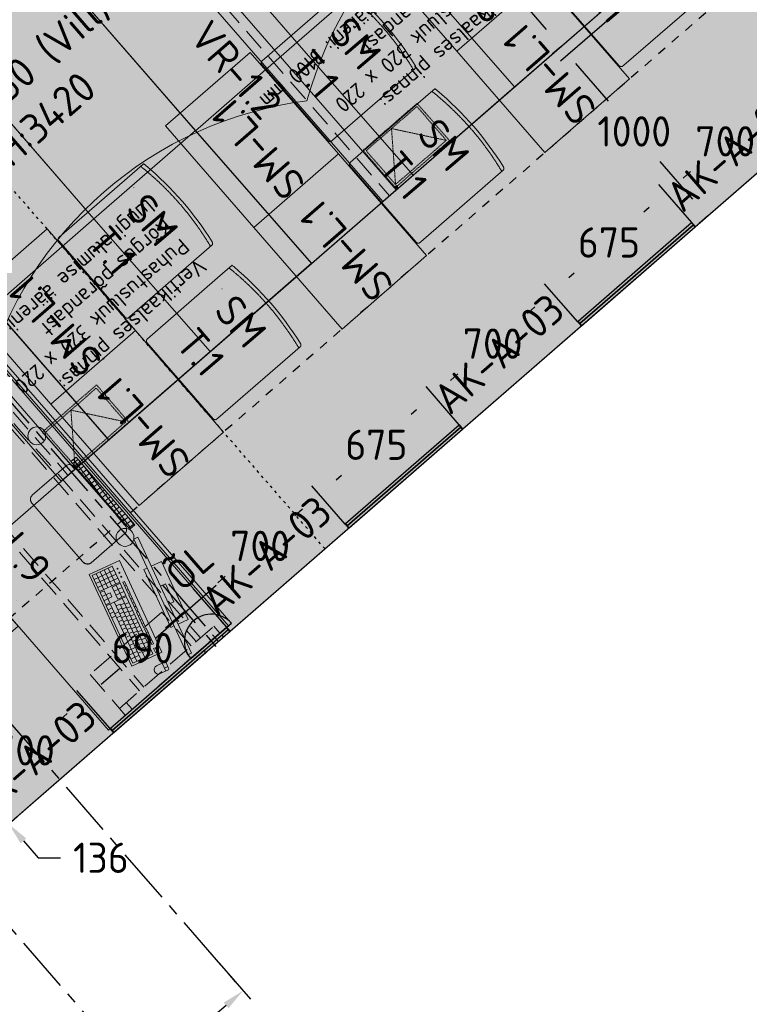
# Model space of a CAD drawing. Header units: millimetres. Extents: x -3074 to 179405, y -22 to 114374.
# Tile 146 of 184: x 166185 to 169441, y 88938 to 93329. Entities that reach past the tile are written whole.
import ezdxf

# ---------------------------------------------------------------- set-up
doc = ezdxf.new("R2010")
doc.units = ezdxf.units.MM
for name, pattern in [('ACAD_ISO03W100', [30, 12, -18]), ('Center', [400, 250, -50, 50, -50]), ('Hidden', [4, 2, -2]), ('Hidden 100.00_ 50.00', [150, 100, -50]), ('Hidden_100', [80, 40, -40])]:
    doc.linetypes.add(name, pattern=pattern)
doc.layers.get('0').update_dxf_attribs({"true_color": 0x000000})
for name, color, linetype, true_color in [('_SA-ELEKTER_pistikupesad', 7, 'Continuous', 0x9900cc), ('_SA-LAGI_DIM', 250, 'Continuous', 0x333333), ('_SA-LAGI_tekst', 7, 'Continuous', 0x7f4f3f), ('_SA-MÄRKUSED', 1, 'Continuous', 0xff0000), ('_SA-SISUSTUS_abi', 7, 'Continuous', 0x7f4f3f), ('_SA-SISUSTUS_tekst', 7, 'Continuous', 0x7f4f3f), ('_SA-VALGUSTUS_abi', 7, 'Center', 0xff9f7f), ('Default', 7, 'Continuous', 0x000000)]:
    doc.layers.add(name, color=color, linetype=linetype, true_color=true_color)
for name, color, linetype, lineweight, true_color in [('_SA-LAGI', 7, 'Continuous', 9, 0x5b5b5b), ('_SA-LAGI_eriosade seadmed', 7, 'Continuous', 5, 0x9900cc), ('_SA-LAGI_hatch', 7, 'Continuous', 5, 0x787878), ('_SA-PORAND', 7, 'Continuous', 9, 0x5b5b5b), ('_SA-PORAND_hatch', 254, 'Continuous', 9, 0xbebebe), ('_SA-PORAND_tekst', 7, 'Continuous', 9, 0x5b5b5b), ('_SA-SEIN', 250, 'Continuous', 30, 0x333333), ('_SA-SEIN_dim', 1, 'Continuous', 13, 0xff0000), ('_SA-SISUSTUS_lahtine', 7, 'Continuous', 18, 0x7f4f3f), ('_SA-SISUSTUS_seadmed', 7, 'Continuous', 13, 0x9900cc), ('_SA-VALGUSTUS', 20, 'Continuous', 13, 0xff3f00), ('_SA-VALGUSTUS_DIM', 240, 'Continuous', 13, 0xff003f), ('_SA-VALGUSTUS_valgusgrupid', 240, 'Continuous', 9, 0xff003f)]:
    doc.layers.add(name, color=color, linetype=linetype, lineweight=lineweight, true_color=true_color)
doc.styles.add('Arial Regular', font='txt')
doc.styles.add('DIN Pro Light-Light', font='txt')
doc.styles.add('DIN Pro Medium-Medium', font='txt')
doc.dimstyles.new('INP_100_DIM', dxfattribs={"dimtxt": 135, "dimasz": 100, "dimexe": 50, "dimexo": 0.5, "dimgap": 20, "dimtad": 0, "dimtih": 1, "dimtoh": 1, "dimdec": 0, "dimzin": 1, "dimdsep": 46, "dimtxsty": 'DIN Pro Light-Light', "dimcen": 2.5, "dimadec": 1, "dimazin": 1, "dimtfac": 1, "dimtdec": 4, "dimtix": 1, "dimtofl": 0, "dimtmove": 1, "dimatfit": 3, "dimfxl": 1, "dimtolj": 1, "dimtzin": 1, "dimarcsym": 0})

# ---------------------------------------------------------------- blocks, each defined once
blk = doc.blocks.new('Vertikaalne puhastusluuk 320 x 220')
at = {"layer": '_SA-LAGI_eriosade seadmed', "linetype": 'Hidden'}
for points in [[(-23.6, 271), (-265.1, 61.1), (-120.8, -105), (120.8, 105)], [(-24.6, 256.9), (-251, 60.1), (-119.8, -90.9), (106.6, 106)]]:
    blk.add_lwpolyline(points, close=True, dxfattribs=at)
blk.add_lwpolyline([(-24.6, 256.9), (-6.6, 7.5), (-251, 60.1)], dxfattribs=at)
blk = doc.blocks.new('_SA-EL-Pistik-Õpetaja')
at = {"linetype": 'ByBlock', "lineweight": -2}
blk.add_hatch(color=0, dxfattribs=at).paths.add_polyline_path([(-120.2, 0), (120.2, 0), (120.1, 2.6), (120, 5.3), (119.8, 8), (119.6, 10.7), (119.3, 13.4), (118.9, 16.2), (118.4, 18.9), (117.9, 21.7), (117.4, 24.5), (116.7, 27.2), (116, 30), (115.2, 32.8), (114.3, 35.5), (113.4, 38.3), (112.4, 41.1), (111.3, 43.8), (110.2, 46.5), (108.9, 49.3), (107.6, 52), (106.3, 54.6), (104.8, 57.3), (103.3, 59.9), (101.7, 62.5), (100.1, 65.1), (98.3, 67.6), (96.5, 70.1), (94.7, 72.5), (92.8, 74.9), (90.8, 77.2), (88.7, 79.5), (86.6, 81.8), (84.4, 84), (82.2, 86.1), (79.9, 88.2), (77.6, 90.2), (75.2, 92.2), (72.8, 94.1), (70.4, 95.9), (67.9, 97.7), (65.3, 99.3), (62.7, 101), (60.1, 102.5), (57.5, 104), (54.8, 105.4), (52.1, 106.7), (49.4, 108), (46.7, 109.2), (43.9, 110.3), (41.2, 111.4), (38.4, 112.3), (35.6, 113.2), (32.8, 114.1), (30.1, 114.8), (27.3, 115.5), (24.5, 116.1), (21.7, 116.7), (19, 117.1), (16.2, 117.5), (13.5, 117.9), (10.7, 118.2), (8, 118.4), (5.3, 118.5), (2.6, 118.6), (0, 118.6), (-2.7, 118.6), (-5.3, 118.5), (-8, 118.4), (-10.7, 118.2), (-13.5, 117.9), (-16.2, 117.5), (-19, 117.1), (-21.7, 116.7), (-24.5, 116.1), (-27.3, 115.5), (-30.1, 114.8), (-32.8, 114.1), (-35.6, 113.2), (-38.4, 112.3), (-41.2, 111.4), (-43.9, 110.3), (-46.7, 109.2), (-49.4, 108), (-52.1, 106.7), (-54.8, 105.4), (-57.5, 104), (-60.1, 102.5), (-62.7, 101), (-65.3, 99.3), (-67.9, 97.7), (-70.4, 95.9), (-72.8, 94.1), (-75.2, 92.2), (-77.6, 90.2), (-79.9, 88.2), (-82.2, 86.1), (-84.4, 84), (-86.6, 81.8), (-88.7, 79.5), (-90.8, 77.2), (-92.8, 74.9), (-94.7, 72.5), (-96.5, 70.1), (-98.3, 67.6), (-100.1, 65.1), (-101.7, 62.5), (-103.3, 59.9), (-104.8, 57.3), (-106.3, 54.6), (-107.6, 52), (-108.9, 49.3), (-110.2, 46.5), (-111.3, 43.8), (-112.4, 41.1), (-113.4, 38.3), (-114.3, 35.5), (-115.2, 32.8), (-116, 30), (-116.7, 27.2), (-117.4, 24.5), (-117.9, 21.7), (-118.4, 18.9), (-118.9, 16.2), (-119.3, 13.4), (-119.6, 10.7), (-119.8, 8), (-120, 5.3), (-120.1, 2.6)], flags=0)
at = {"color": 0, "linetype": 'ByBlock', "lineweight": -2}
for p, q in [((0.1, 106.1), (0.1, 327.9)), ((-179.9, 171.9), (180.1, 171.9)), ((33.2, 0), (-32.9, 0)), ((0.1, 33.1), (0.1, -33.1))]:
    blk.add_line(p, q, dxfattribs=at)
blk.add_lwpolyline([(-120.2, 0), (120.2, 0, 0.986995)], format="xyb", close=True, dxfattribs=at)
at = {"color": 0, "linetype": 'ByBlock', "lineweight": -2, "insert": (42.8, 380.9), "char_height": 135, "width": 720, "attachment_point": 1, "style": 'DIN Pro Medium-Medium'}
blk.add_mtext('ÕL', dxfattribs=at)
blk = doc.blocks.new('PC-ekraan+klaviatuur')
at = {"color": 0, "linetype": 'ByBlock', "lineweight": -2}
for p, q in [((91.3, 377.5), (-20.7, 280.1)), ((386.5, 37.8), (91.3, 377.5)), ((28.6, 283.7), (103.3, 348.6)), ((82.5, 251.9), (30.6, 311.6)), ((41.6, 268.8), (116.2, 333.6)), ((97.4, 264.9), (45.5, 324.6)), ((54.6, 253.8), (129.2, 318.7)), ((112.3, 277.8), (60.4, 337.5)), ((127.3, 290.8), (75.3, 350.5)), ((-20.7, 280.1), (274.5, -59.5)), ((67.5, 238.9), (142.2, 303.8)), ((128.5, 259.2), (158.4, 285.1)), ((169.4, 242.3), (130.5, 287.1)), ((141.5, 244.2), (171.4, 270.2)), ((83.8, 220.2), (113.6, 246.2)), ((124.6, 203.4), (85.7, 248.1)), ((96.7, 205.3), (126.6, 231.3)), ((113, 186.7), (187.6, 251.5)), ((128.5, 259.2), (141.5, 244.2)), ((157.7, 225.6), (342.7, 12.9)), ((172.7, 238.6), (357.6, 25.8)), ((185.7, 223.6), (200.6, 236.6)), ((187.6, 251.5), (372.5, 38.8)), ((198.6, 208.7), (213.6, 221.7)), ((68.3, 206.8), (74.2, 212)), ((81.3, 191.8), (87.2, 197)), ((97.5, 173.2), (103.4, 178.4)), ((154.4, 119.8), (103.4, 178.4)), ((113, 186.7), (297.9, -26.1)), ((127.9, 199.6), (312.8, -13.1)), ((132.4, 164.3), (147.4, 177.2)), ((159, 194), (144.1, 181)), ((170.5, 210.9), (155.5, 198)), ((155.5, 198), (327.7, -0.1)), ((171.8, 179.3), (156.8, 166.3)), ((183.2, 196.3), (168.3, 183.3)), ((195.9, 181.7), (181, 168.7)), ((189.9, 188.5), (204.9, 201.5)), ((202.7, 173.9), (217.6, 186.9)), ((211.6, 193.8), (226.5, 206.8)), ((148.4, 114.6), (97.5, 173.2)), ((110.2, 158.5), (116.2, 163.7)), ((122.9, 143.9), (128.9, 149.1)), ((135.7, 129.3), (141.6, 134.5)), ((145.2, 149.6), (160.1, 162.6)), ((157.9, 135), (172.8, 148)), ((184.5, 164.7), (169.6, 151.7)), ((170.6, 120.3), (185.5, 133.3)), ((197.2, 150), (182.3, 137.1)), ((208.7, 167), (193.7, 154)), ((209.9, 135.4), (195, 122.4)), ((221.4, 152.4), (206.5, 139.4)), ((215.4, 159.3), (230.3, 172.2)), ((234.1, 137.7), (219.2, 124.8)), ((228.1, 144.6), (243.1, 157.6)), ((240.9, 130), (255.8, 143)), ((148.4, 114.6), (154.4, 119.8)), ((151.8, 110.7), (157.7, 115.9)), ((202.7, 52.2), (151.8, 110.7)), ((208.6, 57.4), (157.7, 115.9)), ((164.5, 96.1), (170.4, 101.3)), ((183.3, 105.7), (198.3, 118.7)), ((196.1, 91.1), (211, 104)), ((222.7, 120.8), (207.7, 107.8)), ((208.8, 76.4), (223.7, 89.4)), ((235.4, 106.1), (220.5, 93.1)), ((246.8, 123.1), (231.9, 110.1)), ((248.1, 91.5), (233.2, 78.5)), ((259.6, 108.5), (244.6, 95.5)), ((253.6, 115.3), (268.5, 128.3)), ((272.3, 93.8), (257.4, 80.8)), ((266.3, 100.7), (281.2, 113.7)), ((279, 86.1), (294, 99)), ((177.2, 81.5), (183.2, 86.7)), ((189.9, 66.8), (195.9, 72)), ((202.7, 52.2), (208.6, 57.4)), ((206, 48.3), (212, 53.5)), ((256.9, -10.3), (206, 48.3)), ((262.9, -5.1), (212, 53.5)), ((221.5, 61.8), (236.4, 74.7)), ((234.2, 47.1), (249.2, 60.1)), ((260.8, 76.8), (245.9, 63.9)), ((247, 32.5), (261.9, 45.5)), ((273.6, 62.2), (258.6, 49.2)), ((285, 79.2), (270.1, 66.2)), ((286.3, 47.6), (271.4, 34.6)), ((297.7, 64.5), (282.8, 51.6)), ((291.8, 71.4), (306.7, 84.4)), ((310.5, 49.9), (295.5, 36.9)), ((304.5, 56.8), (319.4, 69.8)), ((317.2, 42.1), (332.1, 55.1)), ((318.7, 70.6), (333.6, 83.6)), ((331.6, 55.7), (346.6, 68.7)), ((344.6, 40.8), (359.5, 53.7)), ((218.8, 33.7), (224.7, 38.9)), ((231.5, 19), (237.5, 24.2)), ((244.2, 4.4), (250.2, 9.6)), ((259.7, 17.8), (274.6, 30.8)), ((272.4, 3.2), (287.4, 16.2)), ((274.5, -59.5), (386.5, 37.8)), ((299, 32.9), (284.1, 19.9)), ((285.2, -11.4), (300.1, 1.5)), ((311.8, 18.3), (296.8, 5.3)), ((297.9, -26.1), (372.5, 38.8)), ((323.2, 35.2), (308.3, 22.3)), ((329.9, 27.5), (344.9, 40.5)), ((256.9, -10.3), (262.9, -5.1)), ((269.7, -24.9), (275.6, -19.7)), ((282.4, -39.5), (269.7, -24.9)), ((288.4, -34.4), (275.6, -19.7)), ((288.4, -34.4), (282.4, -39.5)), ((319.3, -81), (345, -110.5)), ((335.7, -99.9), (322.9, -111))]:
    blk.add_line(p, q, dxfattribs=at)
for points in [[(142.2, 303.8), (90.3, 363.5), (15.6, 298.6), (67.5, 238.9)], [(-149.1, 248), (224.8, -182.2), (239.9, -169.1), (-134, 261.1)], [(94.2, 176.9), (55.3, 221.7), (61.3, 226.9), (100.2, 182.1)], [(109.7, 190.4), (70.8, 235.2), (100.6, 261.1), (139.6, 216.3)], [(-9.7, 49.8), (48, -16.5), (66.7, -0.2), (9, 66.1)]]:
    blk.add_lwpolyline(points, close=True, dxfattribs=at)
for points in [[(169.4, 242.3), (184.4, 255.3), (145.4, 300.1), (130.5, 287.1)], [(-55.6, 140.5), (-93.5, 107.5), (93.5, -107.5), (131.4, -74.6)], [(146.4, -61.5), (158.2, -51.3), (-28.8, 163.8), (-40.5, 153.6)]]:
    blk.add_lwpolyline(points, dxfattribs=at)
blk.add_lwpolyline([(311.4, -87.9), (339.7, -63.3, -1), (365.4, -92.8), (337, -117.4, -0.414214), (328, -116.8), (310.7, -97, -0.414214)], format="xyb", close=True, dxfattribs=at)
for centre in [(16.1, 272.8), (29.1, 257.9), (42.1, 243)]:
    blk.add_circle(centre, 1.98, dxfattribs=at)
blk = doc.blocks.new('Läpakas+dokk')
at = {"linetype": 'ByBlock', "lineweight": -2}
h = blk.add_hatch(dxfattribs=at)
h.set_pattern_fill('Double', color=0, scale=20, angle=45, style=0, pattern_type=2)
h.set_pattern_definition([(45, (0, 0), (-14.1421, 14.1421), []), (135, (0, 0), (-14.1421, -14.1421), [])])
h.paths.add_polyline_path([(153.9, -131), (-108.4, 170.6), (-131.1, 150.8), (131.1, -150.8)], flags=0)
at = {"color": 0, "linetype": 'ByBlock', "lineweight": -2}
for p, q in [((-86.8, 189.4), (64, 320.4)), ((102.5, 314.2), (325.6, 57.6)), ((325.8, 57.8), (102.8, 314.4)), ((-88.1, 148.5), (-85.5, 150.8)), ((-82.9, 142.5), (-88.1, 148.5)), ((-85.7, 151.1), (-86.2, 150.6)), ((-85.7, 150.6), (-85.9, 150.9)), ((-85.7, 151.1), (-50.4, 110.5)), ((-80.3, 144.8), (-82.9, 142.5)), ((-82.5, 142.1), (-79.8, 144.3)), ((-59.1, 115.1), (-82.5, 142.1)), ((-80.1, 144.1), (-80.5, 144.6)), ((-56.4, 117.4), (-59.1, 115.1)), ((-58.6, 114.6), (-56, 116.9)), ((-53.4, 108.6), (-58.6, 114.6)), ((-56.2, 116.7), (-56.7, 117.2)), ((-50.8, 110.9), (-53.4, 108.6)), ((-50.7, 110.3), (-51, 110.7)), ((-50.9, 110.1), (-50.4, 110.5)), ((102.1, -66), (-50.9, 110.1)), ((326.4, 18.6), (175.6, -112.5)), ((175.9, -112.3), (326.6, 18.8)), ((102.9, -65.9), (100.3, -68.2)), ((105.5, -74.2), (100.3, -68.2)), ((102.6, -65.5), (102.1, -66)), ((102.7, -66.1), (102.4, -65.7)), ((102.6, -65.5), (137.9, -106.1)), ((105.5, -74.2), (108.1, -71.9)), ((108.6, -72.4), (106, -74.7)), ((129.4, -101.6), (106, -74.7)), ((108.3, -72.6), (107.9, -72.1)), ((129.4, -101.6), (132, -99.4)), ((132.4, -99.8), (129.8, -102.1)), ((135, -108.1), (129.8, -102.1)), ((132.2, -100), (131.7, -99.6)), ((135, -108.1), (137.6, -105.8)), ((137.6, -106.3), (137.4, -106)), ((137.4, -106.5), (137.9, -106.1)), ((174.3, -113.6), (175.9, -112.3))]:
    blk.add_line(p, q, dxfattribs=at)
blk.add_lwpolyline([(153.9, -131), (-108.4, 170.6), (-131.1, 150.8), (131.1, -150.8)], close=True, dxfattribs=at)
at = {"color": 0, "linetype": 'ByBlock', "lineweight": -2, "extrusion": (0, 0, -1)}
for centre, radius, start, end in [((-77.7, 304.7), 20.9, 49.0153, 58.1702), ((-75.3, 290.5), 36, 132.6321, 138.9972), ((73.1, 173.6), 20.9, 39.8298, 48.9847), ((58.8, 174), 36, 319.5995, 325.3702), ((-298.4, 34), 36, 139.0027, 145.368), ((-312.7, 34.3), 20.9, 219.8298, 228.9847), ((-164.3, -82.6), 36, 312.6295, 318.3096), ((-161.9, -96.7), 20.9, 229.0153, 238.1702)]:
    blk.add_arc(centre, radius, start, end, dxfattribs=at)
at = {"color": 0, "linetype": 'ByBlock', "lineweight": -2}
for points, weights in [([(102.8, 314.4), (84.4, 335.5), (65.6, 321.7)], [1, 0.731010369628, 1]), ([(326.6, 18.8), (345.5, 35.1), (325.8, 57.8)], [1, 0.707106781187, 1])]:
    blk.add_rational_spline(points, weights, degree=2, dxfattribs=at)
for points in [[(99.7, 317), (96.9, 319.7), (93.6, 321.8), (86.7, 324.8), (83.1, 325.6), (77, 325.8), (74.6, 325.5), (70.3, 324.3), (68.4, 323.5), (66.7, 322.4)], [(-89.1, 187), (-91.2, 184.5), (-92.7, 181.5), (-94.4, 174.8), (-94.6, 171.2), (-93.6, 164.9), (-92.9, 162.4), (-90.9, 157.7), (-89.8, 155.5), (-88.4, 153.5)], [(328.7, 20.9), (330.8, 23.5), (332.3, 26.5), (334, 33.1), (334.2, 36.7), (333.3, 43), (332.5, 45.6), (330.6, 50.3), (329.4, 52.4), (328, 54.4)], [(139.9, -109.1), (142.8, -111.7), (146, -113.9), (153, -116.8), (156.6, -117.7), (162.6, -117.8), (165, -117.6), (169.3, -116.4), (171.2, -115.5), (173, -114.5)]]:
    blk.add_open_spline(points, degree=3, knots=[0, 0, 0, 0, 1.175189, 1.175189, 2.35679, 2.35679, 3.189746, 3.189746, 3.923713, 3.923713, 3.923713, 3.923713], dxfattribs=at)
at = {"color": 0, "linetype": 'ByBlock', "lineweight": -2, "char_height": 0.18, "attachment_point": 1, "rotation": 131, "style": 'Arial Regular'}
for s, insert, width in [('PC', (130, 53.9), 1.037), ('Doc', (24.7, -25.6), 1.246)]:
    blk.add_mtext(s, dxfattribs=dict(at, insert=insert, width=width))
blk = doc.blocks.new('SM-L.9')
at = {"color": 0, "linetype": 'Hidden 100.00_ 50.00', "lineweight": -2}
for p, q in [((-899, -67), (-859, -67)), ((899, -67), (859, -67)), ((-859, -146.5), (859, -146.5)), ((-859, -171.5), (859, -171.5)), ((-859, -480.5), (859, -480.5)), ((-859, -505.5), (859, -505.5)), ((-899, -585), (-859, -585)), ((899, -585), (859, -585))]:
    blk.add_line(p, q, dxfattribs=at)
at = {"color": 0, "lineweight": -2}
for points in [[(-900, 0), (-900, -16), (900, -16), (900, 0)], [(-900, -26), (-900, -726), (900, -726), (900, -26)]]:
    blk.add_lwpolyline(points, close=True, dxfattribs=at)
at = {"color": 0, "linetype": 'Hidden 100.00_ 50.00', "lineweight": -2}
for points in [[(-899, -625), (-859, -625), (-859, -27), (-899, -27)], [(899, -625), (859, -625), (859, -27), (899, -27)], [(659, -625), (859, -625), (859, -201), (659, -201)]]:
    blk.add_lwpolyline(points, close=True, dxfattribs=at)
at = {"color": 0, "lineweight": -2}
blk.add_circle((-300, -106), 40, dxfattribs=at)
at = {"color": 0, "lineweight": -2, "extrusion": (0, 0, -1)}
blk.add_circle((-300, -106), 40, dxfattribs=at)
at = {"layer": '_SA-SISUSTUS_seadmed'}
for name, p, xscale, rotation in [('Läpakas+dokk', (86.2, -36.1), -1, 130.9999999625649), ('PC-ekraan+klaviatuur', (624.1, -93.4), -0.9999999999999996, 114.870877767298)]:
    blk.add_blockref(name, p, dxfattribs=dict(at, xscale=xscale, rotation=rotation))
at = {"color": 0, "linetype": 'ByBlock', "lineweight": -2, "insert": (-350.3, -434.2), "char_height": 135, "width": 1463.607, "attachment_point": 1, "style": 'DIN Pro Medium-Medium'}
blk.add_mtext('SM-L.9', dxfattribs=at)
blk = doc.blocks.new('SM-T.10')
at = {"color": 0, "linetype": 'ByBlock', "lineweight": -2}
for p, q in [((-285.9, 0), (-285.9, -680)), ((285.9, 0), (-285.9, 0)), ((285.9, 0), (285.9, -680)), ((285.9, -54.1), (-285.9, -54.1)), ((-285.9, -642.8), (285.9, -642.8)), ((-285.9, -680), (285.9, -680))]:
    blk.add_line(p, q, dxfattribs=at)
at = {"color": 0, "lineweight": -2}
blk.add_line((-193.8, -749.9), (-195, -749.9), dxfattribs=at)
at = {"color": 0, "linetype": 'ByBlock', "lineweight": -2}
for points in [[(-340, -520), (-340, -65.6), (-285.9, -65.6), (-285.9, -520)], [(340, -520), (340, -65.6), (285.9, -65.6), (285.9, -520)]]:
    blk.add_lwpolyline(points, close=True, dxfattribs=at)
at = {"color": 0, "linetype": 'ByBlock', "lineweight": -2, "insert": (-15, -136.2), "char_height": 135, "width": 962.918, "attachment_point": 2, "rotation": 359.5198, "style": 'DIN Pro Medium-Medium'}
blk.add_mtext('{\\fDIN Pro;SM}\\P{\\fDIN Pro;T.10}\\P', dxfattribs=at)
blk = doc.blocks.new('SM-T.1')
at = {"color": 0, "lineweight": -2}
blk.add_line((-189.7, -122.2), (-190.8, -122.2), dxfattribs=at)
blk.add_lwpolyline([(-240.5, -519.5, 0.431685), (-229.3, -531.9), (221.7, -532.1), (222, -532.1), (222.2, -532.1), (222.5, -532.1), (222.8, -532.1), (223.1, -532), (223.4, -532), (223.7, -531.9), (223.9, -531.9), (224.2, -531.8), (224.5, -531.8), (224.8, -531.7), (225.1, -531.6), (225.3, -531.5), (225.6, -531.4), (225.9, -531.3), (226.2, -531.2), (226.4, -531), (226.7, -530.9), (226.9, -530.8), (227.2, -530.6), (227.5, -530.5), (227.7, -530.3), (227.9, -530.2), (228.2, -530), (228.4, -529.8), (228.6, -529.6), (228.9, -529.4), (229.1, -529.3), (229.3, -529.1), (229.5, -528.9), (229.7, -528.7), (229.9, -528.4), (233, -525), (233.1, -524.8), (233.2, -524.7), (233.2, -524.7), (233.2, -524.7), (233.2, -524.7), (233.2, -524.7), (233.2, -524.7), (233.2, -524.7), (233.2, -524.7), (233.2, -524.7), (233.2, -524.7), (233.2, -524.7), (233.2, -524.7), (233.2, -524.7), (233.2, -524.7), (233.2, -524.7), (233.2, -524.7), (233.2, -524.6), (233.2, -524.4), (233.4, -515.3), (233.6, -28.9), (233.6, -28.7), (233.6, -28.5), (233.5, -28.3), (233.5, -28), (233.5, -27.8), (233.4, -27.6), (233.4, -27.3), (233.3, -27.1), (233.3, -26.9), (233.2, -26.7), (233.1, -26.4), (233.1, -26.2), (233, -26), (232.9, -25.7), (232.8, -25.5), (232.7, -25.3), (232.6, -25.1), (232.5, -24.8), (232.4, -24.6), (232.3, -24.4), (232.2, -24.2), (232, -24), (231.9, -23.7), (231.8, -23.5), (231.6, -23.3), (231.5, -23.1), (231.3, -22.9), (231.1, -22.7), (231, -22.5), (230.8, -22.3), (230.6, -22.1), (230.5, -21.9), (230.3, -21.7), (230.1, -21.5), (229.9, -21.4), (229.7, -21.2), (229.5, -21), (229.3, -20.9), (229.1, -20.7), (228.9, -20.5), (228.7, -20.4), (228.5, -20.2), (228.3, -20.1), (228, -20), (227.8, -19.8), (227.6, -19.7), (227.4, -19.6), (227.1, -19.5), (226.9, -19.3), (226.7, -19.2), (226.5, -19.1), (226.2, -19), (226, -18.9), (225.7, -18.8), (225.5, -18.8), (225.3, -18.7), (225, -18.6), (224.8, -18.5), (224.6, -18.5), (224.3, -18.4), (224.1, -18.3), (223.8, -18.3), (223.6, -18.3), (223.4, -18.2), (195.4, -14), (167.4, -10.3), (139.5, -7.1), (111.6, -4.6), (83.8, -2.6), (56, -1.2), (28.3, -0.3), (0.6, 0), (-27.7, -0.3), (-56.2, -1.1), (-84.8, -2.5), (-113.6, -4.5), (-142.6, -7), (-171.8, -10.1), (-201.1, -13.8), (-230.6, -18), (-237.4, -19.2), (-239.1, -19.6), (-239.5, -19.7), (-239.7, -19.7), (-239.8, -19.8), (-240, -19.8), (-240, -19.8), (-240.1, -19.8), (-240.1, -19.9), (-240.1, -19.9), (-240.2, -19.9), (-240.2, -19.9), (-240.2, -19.9), (-240.2, -19.9), (-240.2, -19.9), (-240.2, -19.9), (-240.2, -19.9), (-240.2, -19.9), (-240.2, -19.9), (-240.2, -19.9), (-240.2, -19.9), (-240.2, -19.9), (-240.2, -19.9), (-240.3, -19.9), (-240.3, -19.9), (-240.3, -19.9), (-240.3, -19.9), (-240.3, -20), (-240.3, -20), (-240.3, -20), (-240.3, -20), (-240.3, -20), (-240.3, -20.5), (-240.5, -59)], format="xyb", close=True, dxfattribs=at)
blk.add_open_spline([(-240.5, -37.6), (-182.5, -27), (-64.7, -16.1), (54.8, -15.5), (173, -26.1), (233.6, -36.7)], degree=2, knots=[0.019398, 0.019398, 0.019398, 1, 2, 3, 3.984807, 3.984807, 3.984807], dxfattribs=at)
at = {"color": 0, "linetype": 'ByBlock', "lineweight": -2, "insert": (-140, -86.3), "char_height": 135, "width": 765.738, "attachment_point": 1, "rotation": 359.473, "style": 'DIN Pro Medium-Medium'}
blk.add_mtext('{\\fDIN Pro;SM}\\P{\\fDIN Pro;T.1}\\P', dxfattribs=at)
blk = doc.blocks.new('SM-L.1')
at = {"color": 0, "lineweight": -2}
blk.add_lwpolyline([(-303.9, 0), (-303.9, -500), (296.1, -500), (296.1, 0)], close=True, dxfattribs=at)
at = {"color": 0, "linetype": 'ByBlock', "lineweight": -2, "extrusion": (0, 0, -1), "insert": (301.5, -176.7), "char_height": 135, "width": 1416.393, "attachment_point": 1, "text_direction": (-1, 0, 0), "style": 'DIN Pro Medium-Medium'}
blk.add_mtext('SM-L.1', dxfattribs=at)
blk = doc.blocks.new('*D428')
at = {"layer": '_SA-SEIN_dim', "color": 0, "lineweight": -2}
for p, q in [((166588.4, 90167.8), (166440.4, 90338)), ((166397.8, 90234.6), (166364.2, 90205.4)), ((166020.3, 89906.5), (166053.9, 89935.7)), ((166060, 89708.5), (165912, 89878.6))]:
    blk.add_line(p, q, dxfattribs=at)
at = {"layer": '_SA-SEIN_dim', "color": 0}
for points in [[(166408.7, 90222.1), (166386.8, 90247.2), (166473.2, 90300.2)], [(166009.4, 89919.1), (166031.2, 89893.9), (165944.8, 89840.9)]]:
    blk.add_solid(points, dxfattribs=at)
at = {"layer": 'Defpoints', "color": 0}
for p in [(166588.7, 90167.4), (165944.8, 89840.9), (166060.3, 89708.1)]:
    blk.add_point(p, dxfattribs=at)
at = {"layer": '_SA-SEIN_dim', "color": 0, "insert": (166209, 90070.6), "char_height": 135, "attachment_point": 5, "style": 'DIN Pro Light-Light'}
blk.add_mtext('\\A1;700', dxfattribs=at)
blk = doc.blocks.new('*D429')
at = {"layer": '_SA-SEIN_dim', "color": 0, "lineweight": -2}
for p, q in [((167109, 90620.4), (166961.1, 90790.6)), ((166918.4, 90687.2), (166835.5, 90615.1)), ((166548.7, 90365.9), (166631.6, 90437.9)), ((166588.4, 90167.8), (166440.4, 90338))]:
    blk.add_line(p, q, dxfattribs=at)
at = {"layer": '_SA-SEIN_dim', "color": 0}
for points in [[(166929.3, 90674.6), (166907.5, 90699.8), (166993.9, 90752.8)], [(166537.8, 90378.4), (166559.6, 90353.3), (166473.2, 90300.2)]]:
    blk.add_solid(points, dxfattribs=at)
at = {"layer": 'Defpoints', "color": 0}
for p in [(167109.3, 90620), (166473.2, 90300.2), (166588.7, 90167.4)]:
    blk.add_point(p, dxfattribs=at)
at = {"layer": '_SA-SEIN_dim', "color": 0, "insert": (166733.5, 90526.5), "char_height": 135, "attachment_point": 5, "style": 'DIN Pro Light-Light'}
blk.add_mtext('\\A1;690', dxfattribs=at)
blk = doc.blocks.new('*D430')
at = {"layer": '_SA-SEIN_dim', "color": 0, "lineweight": -2}
for p, q in [((167637.3, 91079.6), (167489.4, 91249.8)), ((167446.7, 91146.5), (167413.1, 91117.3)), ((167069.3, 90818.4), (167102.9, 90847.6)), ((167109, 90620.4), (166961.1, 90790.6))]:
    blk.add_line(p, q, dxfattribs=at)
at = {"layer": '_SA-SEIN_dim', "color": 0}
for points in [[(167457.6, 91133.9), (167435.8, 91159), (167522.2, 91212.1)], [(167058.4, 90831), (167080.3, 90805.9), (166993.9, 90752.8)]]:
    blk.add_solid(points, dxfattribs=at)
at = {"layer": 'Defpoints', "color": 0}
for p in [(167637.6, 91079.2), (166993.9, 90752.8), (167109.3, 90620)]:
    blk.add_point(p, dxfattribs=at)
at = {"layer": '_SA-SEIN_dim', "color": 0, "insert": (167258, 90982.5), "char_height": 135, "attachment_point": 5, "style": 'DIN Pro Light-Light'}
blk.add_mtext('\\A1;700', dxfattribs=at)
blk = doc.blocks.new('*D431')
at = {"layer": '_SA-SEIN_dim', "color": 0, "lineweight": -2}
for p, q in [((168146.7, 91522.5), (167998.8, 91692.6)), ((167956.1, 91589.3), (167932, 91568.3)), ((167597.6, 91277.7), (167621.7, 91298.6)), ((167637.3, 91079.6), (167489.4, 91249.8))]:
    blk.add_line(p, q, dxfattribs=at)
at = {"layer": '_SA-SEIN_dim', "color": 0}
for points in [[(167967.1, 91576.7), (167945.2, 91601.9), (168031.6, 91654.9)], [(167586.7, 91290.3), (167608.6, 91265.1), (167522.2, 91212.1)]]:
    blk.add_solid(points, dxfattribs=at)
at = {"layer": 'Defpoints', "color": 0}
for p in [(168147.1, 91522.1), (167522.2, 91212.1), (167637.6, 91079.2)]:
    blk.add_point(p, dxfattribs=at)
at = {"layer": '_SA-SEIN_dim', "color": 0, "insert": (167776.9, 91433.5), "char_height": 135, "attachment_point": 5, "style": 'DIN Pro Light-Light'}
blk.add_mtext('\\A1;675', dxfattribs=at)
blk = doc.blocks.new('*D432')
at = {"layer": '_SA-SEIN_dim', "color": 0, "lineweight": -2}
for p, q in [((168675, 91981.7), (168527.1, 92151.9)), ((168484.4, 92048.5), (168450.9, 92019.4)), ((168107.1, 91720.5), (168140.6, 91749.7)), ((168146.7, 91522.5), (167998.8, 91692.6))]:
    blk.add_line(p, q, dxfattribs=at)
at = {"layer": '_SA-SEIN_dim', "color": 0}
for points in [[(168495.4, 92036), (168473.5, 92061.1), (168559.9, 92114.2)], [(168096.1, 91733.1), (168118, 91707.9), (168031.6, 91654.9)]]:
    blk.add_solid(points, dxfattribs=at)
at = {"layer": 'Defpoints', "color": 0}
for p in [(168675.4, 91981.3), (168031.6, 91654.9), (168147.1, 91522.1)]:
    blk.add_point(p, dxfattribs=at)
at = {"layer": '_SA-SEIN_dim', "color": 0, "insert": (168295.7, 91884.5), "char_height": 135, "attachment_point": 5, "style": 'DIN Pro Light-Light'}
blk.add_mtext('\\A1;700', dxfattribs=at)
blk = doc.blocks.new('*D433')
at = {"layer": '_SA-SEIN_dim', "color": 0, "lineweight": -2}
for p, q in [((169184.5, 92424.5), (169036.5, 92594.7)), ((168993.8, 92491.4), (168969.7, 92470.4)), ((168635.4, 92179.8), (168659.5, 92200.7)), ((168675, 91981.7), (168527.1, 92151.9))]:
    blk.add_line(p, q, dxfattribs=at)
at = {"layer": '_SA-SEIN_dim', "color": 0}
for points in [[(169004.8, 92478.8), (168982.9, 92504), (169069.3, 92557)], [(168624.4, 92192.3), (168646.3, 92167.2), (168559.9, 92114.2)]]:
    blk.add_solid(points, dxfattribs=at)
at = {"layer": 'Defpoints', "color": 0}
for p in [(169184.8, 92424.2), (168559.9, 92114.2), (168675.4, 91981.3)]:
    blk.add_point(p, dxfattribs=at)
at = {"layer": '_SA-SEIN_dim', "color": 0, "insert": (168814.6, 92335.6), "char_height": 135, "attachment_point": 5, "style": 'DIN Pro Light-Light'}
blk.add_mtext('\\A1;675', dxfattribs=at)
blk = doc.blocks.new('*D434')
at = {"layer": '_SA-SEIN_dim', "color": 0, "lineweight": -2}
for p, q in [((169712.9, 92883.9), (169564.9, 93054.1)), ((169522.3, 92950.7), (169488.7, 92921.5)), ((169144.8, 92622.6), (169178.4, 92651.8)), ((169184.5, 92424.5), (169036.5, 92594.7))]:
    blk.add_line(p, q, dxfattribs=at)
at = {"layer": '_SA-SEIN_dim', "color": 0}
for points in [[(169533.2, 92938.1), (169511.3, 92963.3), (169597.7, 93016.3)], [(169133.9, 92635.2), (169155.7, 92610), (169069.3, 92557)]]:
    blk.add_solid(points, dxfattribs=at)
at = {"layer": 'Defpoints', "color": 0}
for p in [(169713.2, 92883.5), (169069.3, 92557), (169184.8, 92424.2)]:
    blk.add_point(p, dxfattribs=at)
at = {"layer": '_SA-SEIN_dim', "color": 0, "insert": (169333.5, 92786.7), "char_height": 135, "attachment_point": 5, "style": 'DIN Pro Light-Light'}
blk.add_mtext('\\A1;700', dxfattribs=at)
blk = doc.blocks.new('*D509')
at = {"layer": '_SA-VALGUSTUS_DIM', "color": 0, "lineweight": -2}
for p, q in [((165981.7, 89920.7), (165916.1, 89996.1)), ((165896.7, 89714.3), (166085, 89878)), ((165986, 89611.7), (166174.3, 89775.4)), ((166202.1, 89667.1), (166267.7, 89591.6)), ((166267.7, 89591.6), (166367.7, 89591.6))]:
    blk.add_line(p, q, dxfattribs=at)
at = {"layer": '_SA-VALGUSTUS_DIM', "color": 0}
for points in [[(165969.1, 89909.7), (165994.3, 89931.6), (166047.3, 89845.2)], [(166214.7, 89678), (166189.6, 89656.1), (166136.5, 89742.6)]]:
    blk.add_solid(points, dxfattribs=at)
at = {"layer": 'Defpoints', "color": 0}
for p in [(165896.4, 89714), (166136.5, 89742.6), (165985.6, 89611.3)]:
    blk.add_point(p, dxfattribs=at)
at = {"layer": '_SA-VALGUSTUS_DIM', "color": 0, "insert": (166547.8, 89591.6), "char_height": 135, "attachment_point": 5, "style": 'DIN Pro Light-Light'}
blk.add_mtext('\\A1;136', dxfattribs=at)
blk = doc.blocks.new('*D528')
at = {"layer": '_SA-VALGUSTUS_DIM', "color": 0, "lineweight": -2}
for p, q in [((167075.3, 89121.4), (167214.7, 88961.1)), ((167106.4, 88933.2), (167057.4, 88890.6)), ((166622.5, 88727.7), (166761.9, 88567.4)), ((166804.5, 88670.8), (166853.5, 88713.4))]:
    blk.add_line(p, q, dxfattribs=at)
at = {"layer": '_SA-VALGUSTUS_DIM', "color": 0}
for points in [[(167117.3, 88920.6), (167095.5, 88945.8), (167181.9, 88998.8)], [(166793.6, 88683.4), (166815.5, 88658.2), (166729, 88605.2)]]:
    blk.add_solid(points, dxfattribs=at)
at = {"layer": 'Defpoints', "color": 0}
for p in [(167075, 89121.8), (166622.2, 88728.1), (166729, 88605.2)]:
    blk.add_point(p, dxfattribs=at)
at = {"layer": '_SA-VALGUSTUS_DIM', "color": 0, "insert": (166955.5, 88802), "char_height": 135, "attachment_point": 5, "style": 'DIN Pro Light-Light'}
blk.add_mtext('\\A1;600', dxfattribs=at)
blk = doc.blocks.new('*D567')
at = {"layer": '_SA-LAGI_DIM', "color": 0, "lineweight": -2}
for p, q in [((168599.8, 93208.8), (168562.4, 93176.4)), ((168665.6, 93133.4), (168810.6, 92965.7)), ((169188.6, 92528.2), (169043.6, 92696)), ((169253.6, 92452.2), (169216.2, 92419.8))]:
    blk.add_line(p, q, dxfattribs=at)
at = {"layer": '_SA-LAGI_DIM', "color": 0}
for points in [[(168678.2, 93144.3), (168653, 93122.5), (168600.2, 93209.1)], [(169176, 92517.3), (169201.2, 92539.1), (169254, 92452.5)]]:
    blk.add_solid(points, dxfattribs=at)
at = {"layer": 'Defpoints', "color": 0}
for p in [(168600.2, 93209.1), (168600.2, 93209.1), (169254, 92452.5)]:
    blk.add_point(p, dxfattribs=at)
at = {"layer": '_SA-LAGI_DIM', "color": 0, "insert": (168927.1, 92830.8), "char_height": 135, "attachment_point": 5, "style": 'DIN Pro Light-Light'}
blk.add_mtext('\\A1;1000', dxfattribs=at)
blk = doc.blocks.new('*D570')
at = {"layer": '_SA-LAGI_DIM', "color": 0, "lineweight": -2}
for p, q in [((166819.6, 95292.2), (166782, 95260)), ((166884.9, 95216.5), (167594.9, 94385.6)), ((168535.2, 93285.1), (167825.3, 94115.9)), ((168599.8, 93208.8), (168562.2, 93176.6))]:
    blk.add_line(p, q, dxfattribs=at)
at = {"layer": '_SA-LAGI_DIM', "color": 0}
for points in [[(166897.6, 95227.3), (166872.3, 95205.7), (166820, 95292.5)], [(168522.6, 93274.3), (168547.9, 93295.9), (168600.2, 93209.1)]]:
    blk.add_solid(points, dxfattribs=at)
at = {"layer": 'Defpoints', "color": 0}
for p in [(166820, 95292.5), (166820, 95292.5), (168600.2, 93209.1)]:
    blk.add_point(p, dxfattribs=at)
at = {"layer": '_SA-LAGI_DIM', "color": 0, "insert": (167710.1, 94250.8), "char_height": 135, "attachment_point": 5, "style": 'DIN Pro Light-Light'}
blk.add_mtext('\\A1;2740', dxfattribs=at)
blk = doc.blocks.new('2...10m tahvlist')
at = {"layer": '_SA-MÄRKUSED', "linetype": 'ACAD_ISO03W100'}
blk.add_line((465.2, 3054.4), (-3074.4, -22.5), dxfattribs=at)
at = {"layer": '_SA-MÄRKUSED', "linetype": 'ACAD_ISO03W100', "insert": (329.7, 3034.1), "char_height": 1.8, "width": 27.659, "attachment_point": 1, "rotation": 221, "style": 'DIN Pro Light-Light'}
blk.add_mtext('2m tahvlist', dxfattribs=at)
blk = doc.blocks.new('VR-1.2')
at = {"color": 0, "linetype": 'Hidden 100.00_ 50.00', "lineweight": -2}
blk.add_line((41, -26.6), (777.1, -873.4), dxfattribs=at)
at = {"color": 0, "lineweight": -2}
blk.add_lwpolyline([(71.2, -0.4), (10.8, -52.8), (746.9, -899.6), (807.3, -847.1)], close=True, dxfattribs=at)
at = {"color": 0, "lineweight": -2, "extrusion": (0, 0, -1), "insert": (101.8, 26.6), "char_height": 135, "width": 1378.033, "attachment_point": 1, "text_direction": (0.656059, -0.75471, 0), "style": 'DIN Pro Medium-Medium'}
blk.add_mtext('VR-1.2', dxfattribs=at)

msp = doc.modelspace()

# ---------------------------------------------------------------- hatches: boundary and pattern name
at = {"layer": '_SA-LAGI_hatch'}
h = msp.add_hatch(dxfattribs=at)
h.set_pattern_fill('Plus', color=256, scale=100, angle=41, style=0, pattern_type=2)
h.set_pattern_definition([(41, (-9.43, -8.2), (-65.605903, 75.47096), [25, -75]), (131, (8.2, -9.43), (-75.47096, -65.605903), [25, -75])])
h.paths.add_polyline_path([(162589.1, 92939.4), (165698.8, 89362), (172106.3, 94932), (169901.8, 97467.7), (169599.9, 97205.2), (168694.7, 98246.9)], flags=0)
h.paths.add_polyline_path([(164150.7, 92972), (165948.4, 90904), (170620.1, 94965), (168820, 97031)], flags=0)
h = msp.add_hatch(dxfattribs=at)
h.set_pattern_fill('Squares', color=256, scale=200, angle=41, style=0, pattern_type=2)
h.set_pattern_definition([(41, (1e-15, 5e-13), (-32.802951, 37.735479), [50, -50]), (131, (1e-15, 5e-13), (-37.735479, -32.802951), [50, -50])])
h.paths.add_polyline_path([(166582.7, 91455.2), (164784.6, 93519.1), (168821.9, 97028.8), (170617.7, 94963)], flags=0)
at = {"layer": '_SA-PORAND_hatch', "true_color": 0xf1f1e1}
msp.add_hatch(color=7, dxfattribs=at).paths.add_polyline_path([(162996.6, 93293.6), (163690.9, 93897.2), (163721.1, 93923.4), (168694.7, 98246.9), (169599.9, 97205.2), (169901.8, 97467.7), (172106.3, 94932), (171585.5, 94479.3), (171011.9, 93980.7), (170491.2, 93528), (169917.6, 93029.4), (169396.9, 92576.7), (168823.3, 92078.1), (168302.5, 91625.4), (167729, 91126.8), (167208.2, 90674.2), (166823.3, 90339.6), (166302.6, 89886.9), (165910.1, 89545.7), (162800.4, 93123.1), (162966.4, 93267.4)], flags=0)

# ---------------------------------------------------------------- linework, layer by layer
at = {"layer": '_SA-LAGI'}
for points in [[(162589.1, 92939.4), (165698.8, 89362), (172106.3, 94932), (169901.8, 97467.7), (169599.9, 97205.2), (168694.7, 98246.9)], [(164150.7, 92972), (165948.4, 90904), (170620.1, 94965), (168822.3, 97033)], [(166582.8, 91455.2), (164784.6, 93519.1), (168819.9, 97031.1), (170617.7, 94963)]]:
    msp.add_lwpolyline(points, close=True, dxfattribs=at)
at = {"layer": '_SA-LAGI_hatch'}
for points in [[(167875.3, 93621.3), (167103.3, 94509.4), (166650.8, 94116.1), (167422.4, 93227.7)], [(167422.4, 93227.7), (166650.4, 94115.8), (166197.9, 93722.5), (166969.6, 92834)], [(168393.7, 93029.7), (168846.5, 93423.3), (168328.1, 94014.9), (167875.3, 93621.3)], [(166969.6, 92834.5), (166197.6, 93722.6), (165745.1, 93329.3), (166516.8, 92440.9)], [(167940.8, 92636), (168393.7, 93029.7), (167875.3, 93621.3), (167422.4, 93227.7)], [(166516.8, 92440.9), (165744.8, 93329), (165292.3, 92935.7), (166064, 92047.2)], [(167488, 92242.4), (167940.8, 92636), (167422.4, 93227.7), (166969.6, 92834)], [(167035.2, 91849.3), (167488, 92242.9), (166969.6, 92834.5), (166516.8, 92440.9)], [(166582.4, 91455.6), (167035.2, 91849.3), (166516.8, 92440.9), (166064, 92047.2)]]:
    msp.add_lwpolyline(points, close=True, dxfattribs=at)
at = {"layer": '_SA-MÄRKUSED'}
msp.add_line((168597.9, 93145.6), (169769.2, 94163.7), dxfattribs=at)
at = {"layer": '_SA-PORAND'}
msp.add_lwpolyline([(162996.6, 93293.6), (168694.7, 98246.9), (169599.9, 97205.2), (169901.8, 97467.7), (172106.3, 94932), (170491.2, 93528), (169917.6, 93029.4), (166302.6, 89886.9), (165910.1, 89545.7), (162800.4, 93123.1), (162966.4, 93267.4)], close=True, dxfattribs=at)
at = {"layer": '_SA-SEIN'}
for points in [[(169191.1, 92413.8), (169183.3, 92422.9), (168676.9, 91982.6), (168684.7, 91973.6)], [(169199, 92404.7), (169191.1, 92413.8), (168684.7, 91973.6), (168692.6, 91964.5)], [(169199, 92404.7), (169200.5, 92406.1), (169184.8, 92424.2), (169183.3, 92422.9)], [(168691.1, 91963.2), (168692.6, 91964.5), (168676.9, 91982.6), (168675.4, 91981.3)], [(168153.4, 91511.7), (168145.5, 91520.8), (167639.1, 91080.6), (167647, 91071.5)], [(168161.3, 91502.7), (168153.4, 91511.7), (167647, 91071.5), (167654.9, 91062.4)], [(168161.3, 91502.7), (168162.8, 91504), (168147.1, 91522.1), (168145.5, 91520.8)], [(167653.4, 91061.1), (167654.9, 91062.4), (167639.1, 91080.6), (167637.6, 91079.2)], [(167115.7, 90609.6), (167107.8, 90618.7), (166590.2, 90168.7), (166598.1, 90159.7)], [(167115.7, 90609.6), (167087, 90584.7), (167094.9, 90575.6), (167123.6, 90600.6)], [(167123.6, 90600.6), (167125.1, 90601.9), (167109.3, 90620), (167107.8, 90618.7)], [(166606, 90150.6), (167015.6, 90506.8), (167007.8, 90515.8), (166598.1, 90159.7)], [(166604.4, 90149.3), (166606, 90150.6), (166590.2, 90168.7), (166588.7, 90167.4)]]:
    msp.add_lwpolyline(points, close=True, dxfattribs=at)
at = {"layer": '_SA-SISUSTUS_abi', "linetype": 'Hidden_100'}
msp.add_line((171661.1, 95459.3), (165231, 89869.7), dxfattribs=at)
msp.add_line((171661.1, 95459.3), (165231, 89869.7), dxfattribs=at)
at = {"layer": '_SA-VALGUSTUS_abi'}
for p, q in [((163962.6, 94133.4), (167072.4, 90556.1)), ((162981.1, 93831.3), (167161.4, 89022.3)), ((162528.3, 93437.6), (166708.6, 88628.7))]:
    msp.add_line(p, q, dxfattribs=at)
at = {"layer": '_SA-VALGUSTUS_valgusgrupid', "extrusion": (0, 0, -1)}
for centre in [(-166626.8, 92485.4), (-169120.8, 92512.5), (-167686.4, 91266.5)]:
    msp.add_arc(centre, 1715.1, 15.3863, 82.6546, dxfattribs=at)

# ---------------------------------------------------------------- block references
at = {"layer": '_SA-ELEKTER_pistikupesad', "rotation": 41.00000001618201}
msp.add_blockref('_SA-EL-Pistik-Õpetaja', (167039.3, 90559.1), dxfattribs=at)
at = {"layer": '_SA-MÄRKUSED', "rotation": 270.0000019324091}
msp.add_blockref('2...10m tahvlist', (164493.4, 91434.6), dxfattribs=at)
at = {"layer": '_SA-SISUSTUS_lahtine', "xscale": -1, "rotation": 130.9999998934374}
for p in [(167941.2, 93412.9), (168334.8, 92960.1), (167035.5, 92625.7), (167429.2, 92172.9), (166129.9, 91838.4), (166523.5, 91385.6)]:
    msp.add_blockref('SM-L.1', p, dxfattribs=at)
at = {"layer": '_SA-SISUSTUS_lahtine'}
for name, p, rotation in [('SM-T.1', (169116.5, 93640.1), 310.9999998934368), ('SM-T.1', (167817.2, 93305.7), 310.9999998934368), ('SM-T.1', (168210.8, 92852.9), 310.9999998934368), ('SM-T.1', (166911.5, 92518.4), 310.9999998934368), ('SM-T.1', (167305.2, 92065.6), 310.9999998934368), ('SM-L.9', (166538.6, 91316.4), 311.0000000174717), ('SM-T.10', (165477.5, 90394), 131.0000000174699)]:
    msp.add_blockref(name, p, dxfattribs=dict(at, rotation=rotation))
at = {"layer": '_SA-VALGUSTUS', "xscale": -1, "rotation": 82.00000176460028}
for p in [(167078.5, 93435.2), (165644.1, 92189.2)]:
    msp.add_blockref('VR-1.2', p, dxfattribs=at)
at = {"layer": 'Default', "rotation": 179.9999999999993}
for p in [(167837.7, 92851.1), (166407.4, 91595.4)]:
    msp.add_blockref('Vertikaalne puhastusluuk 320 x 220', p, dxfattribs=at)

# ---------------------------------------------------------------- texts
at = {"layer": '_SA-LAGI_eriosade seadmed', "char_height": 70, "width": 2841.311, "attachment_point": 1, "rotation": 221, "style": 'DIN Pro Light-Light'}
for insert in [(168456.6, 93473, 30.1), (167026.4, 92217.3, 30.1)]:
    msp.add_mtext('{\\fDIN Pro;Vertikaalses pinnas:}\\P{\\fDIN Pro;Puhastusluuk 320 x 220}\\P{\\fDIN Pro;Kõrgus põrandast}\\P{\\fDIN Pro;luugi alumise ääreni: 3100 mm}\\P', dxfattribs=dict(at, insert=insert))
at = {"layer": '_SA-LAGI_tekst', "insert": (165911.3, 92939), "char_height": 135, "width": 1895.902, "attachment_point": 1, "rotation": 40.9027, "style": 'DIN Pro Medium-Medium'}
msp.add_mtext('{\\fDIN Pro;L-30 (Vill)}\\P{\\fDIN Pro;H:3420}\\P', dxfattribs=at)
at = {"layer": '_SA-PORAND_tekst', "insert": (164042, 93905.5), "char_height": 135, "width": 7753.279, "attachment_point": 1, "rotation": 41, "style": 'DIN Pro Medium-Medium'}
msp.add_mtext('{\\fDIN Pro;P-20 (Hall)}\\P{\\fDIN Pro;Linoleom keerab igalt }\\P{\\fDIN Pro;poolt üles 150mm}\\P{\\fDIN Pro;vt. SAD-PL11 (Seinas)}\\P{\\fDIN Pro;vt. SAD-PL10 (Akna ümber)}\\P{\\fDIN Pro;vt. SAD-PL12 (Kokkupuutel P-70 põrandaga)}\\P{\\fDIN Pro;va. akende eest.}\\P', dxfattribs=at)
at = {"layer": '_SA-SISUSTUS_tekst', "char_height": 135, "width": 1693.77, "attachment_point": 1, "rotation": 40.9865, "style": 'DIN Pro Medium-Medium'}
for insert in [(169054, 92565.6), (168016.2, 91663.5), (166978.5, 90761.5), (165929.5, 89849.5)]:
    msp.add_mtext('AK-A-03', dxfattribs=dict(at, insert=insert))

# ---------------------------------------------------------------- dimensions: what is measured, and where the dimension line sits
at = {"layer": '_SA-LAGI_DIM'}
for base, p1, p2, angle, picture, middle in [((166820, 95292.5), (168600.2, 93209.1), (166820, 95292.5), 130.5129, '*D570', (167710.1, 94250.8)), ((168600.2, 93209.1), (169254, 92452.5), (168600.2, 93209.1), 130.8312, '*D567', (168927.1, 92830.8))]:
    dim = msp.add_linear_dim(base=base, p1=p1, p2=p2, angle=angle, dimstyle='INP_100_DIM', override={"dimtxt": 135, "dimasz": 100, "dimexe": 50, "dimexo": 0.5, "dimgap": 20, "dimdec": 0, "dimzin": 1, "dimtxsty": 'DIN Pro Light-Light', "dimsah": 0, "dimcen": 2.5, "dimadec": 1, "dimazin": 1, "dimtix": 0, "dimtmove": 0, "dimtzin": 1}, dxfattribs=at)
    dim.commit()
    dim.dimension.update_dxf_attribs({"geometry": picture, "text_midpoint": middle})
at = {"layer": '_SA-SEIN_dim'}
for base, p1, p2, picture, middle in [((169069.3, 92557), (169713.2, 92883.5), (169184.8, 92424.2), '*D434', (169333.5, 92786.7)), ((168559.9, 92114.2), (169184.8, 92424.2), (168675.4, 91981.3), '*D433', (168814.6, 92335.6)), ((168031.6, 91654.9), (168675.4, 91981.3), (168147.1, 91522.1), '*D432', (168295.7, 91884.5)), ((167522.2, 91212.1), (168147.1, 91522.1), (167637.6, 91079.2), '*D431', (167776.9, 91433.5)), ((166993.9, 90752.8), (167637.6, 91079.2), (167109.3, 90620), '*D430', (167258, 90982.5)), ((166473.2, 90300.2), (167109.3, 90620), (166588.7, 90167.4), '*D429', (166733.5, 90526.5)), ((165944.8, 89840.9), (166588.7, 90167.4), (166060.3, 89708.1), '*D428', (166209, 90070.6))]:
    dim = msp.add_linear_dim(base=base, p1=p1, p2=p2, angle=221, dimstyle='INP_100_DIM', override={"dimtxt": 135, "dimasz": 100, "dimexe": 50, "dimexo": 0.5, "dimgap": 20, "dimdec": 0, "dimzin": 1, "dimtxsty": 'DIN Pro Light-Light', "dimsah": 0, "dimcen": 2.5, "dimadec": 1, "dimazin": 1, "dimtix": 0, "dimtmove": 0, "dimtzin": 1}, dxfattribs=at)
    dim.commit()
    dim.dimension.update_dxf_attribs({"geometry": picture, "text_midpoint": middle})
at = {"layer": '_SA-VALGUSTUS_DIM'}
for base, p1, p2, angle, picture, middle in [((166136.5, 89742.6), (165896.4, 89714), (165985.6, 89611.3), 311, '*D509', (166547.8, 89591.6)), ((166729, 88605.2), (167075, 89121.8), (166622.2, 88728.1), 41, '*D528', (166955.5, 88802))]:
    dim = msp.add_linear_dim(base=base, p1=p1, p2=p2, angle=angle, dimstyle='INP_100_DIM', override={"dimtxt": 135, "dimasz": 100, "dimexe": 50, "dimexo": 0.5, "dimgap": 20, "dimdec": 0, "dimzin": 1, "dimtxsty": 'DIN Pro Light-Light', "dimsah": 0, "dimcen": 2.5, "dimadec": 1, "dimazin": 1, "dimtix": 0, "dimtmove": 0, "dimtzin": 1}, dxfattribs=at)
    dim.commit()
    dim.dimension.update_dxf_attribs({"geometry": picture, "text_midpoint": middle})

doc.saveas('drawing.dxf')
